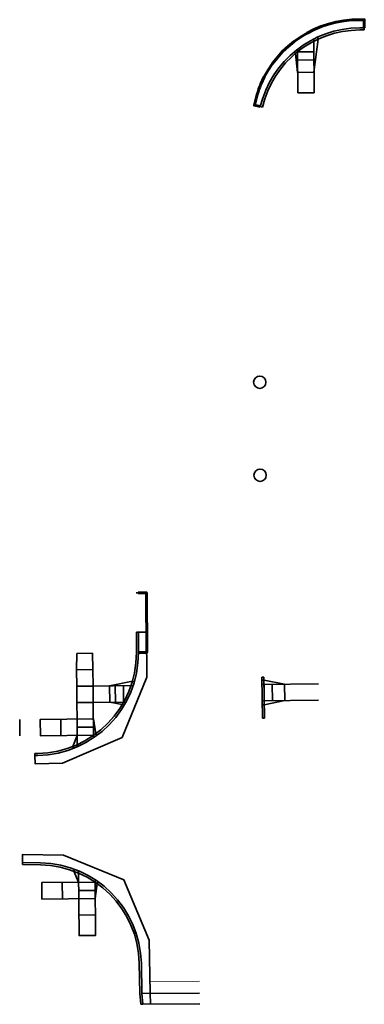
# Model space of a CAD drawing. Header units: feet. Extents: x 2273751 to 2273835, y 502459 to 502699.
import ezdxf

# ---------------------------------------------------------------- set-up
doc = ezdxf.new("R2010")
doc.units = ezdxf.units.FT
doc.header["$LTSCALE"] = 20
doc.header["$MEASUREMENT"] = 0
doc.linetypes.add('cl', pattern=[4.99999, 0.09375, -0.09375, 4.624991, -0.09375, 0.09375])
for name, color, linetype, lineweight in [('0_Xref', 7, 'Continuous', 15), ('GE_P_Alignment', 7, 'cl', 35), ('PV_P_EOP', 7, 'Continuous', 60)]:
    doc.layers.add(name, color=color, linetype=linetype, lineweight=lineweight)
for name, color, linetype, lineweight, true_color in [('PV_P_Curb', 7, 'Continuous', 35, 0x00ffa1), ('PV_P_Curb_Ramp', 7, 'Continuous', 35, 0x00ffa1), ('PV_P_Saw_Cut_Line', 7, 'Continuous', 35, 0x99cc33), ('PV_P_Walk', 7, 'Continuous', 35, 0xff9ebf)]:
    doc.layers.add(name, color=color, linetype=linetype, lineweight=lineweight, true_color=true_color)

msp = doc.modelspace()

# ---------------------------------------------------------------- linework, layer by layer
at = {"layer": '0_Xref', "elevation": 1155.43}
msp.add_lwpolyline([(2273783.07, 502465.02), (2273795.19, 502465.11)], dxfattribs=at)
at = {"layer": 'GE_P_Alignment', "linetype": 'ByBlock'}
for points in [[(2273751.3, 502528.87), (2273751.34, 502524.87)], [(2273756.3, 502528.91), (2273756.34, 502524.92)], [(2273781.37, 502459.5), (2273795.23, 502459.59)]]:
    msp.add_lwpolyline(points, dxfattribs=at)
at = {"layer": 'GE_P_Alignment', "linetype": 'ByBlock', "elevation": 1155.4}
msp.add_lwpolyline([(2273781.14, 502462.09), (2273795.21, 502462.2)], dxfattribs=at)
at = {"layer": 'GE_P_Alignment', "linetype": 'ByBlock'}
for centre in [(2273809.87, 502611.09, 1154.38), (2273809.96, 502588.42, 1154.38)]:
    msp.add_circle(centre, 1.5, dxfattribs=at)
at = {"layer": 'PV_P_Curb', "linetype": 'ByBlock'}
for points in [[(2273835.38, 502697.49), (2273834.25, 502697.49, 0.346218), (2273810.01, 502678.3, 0.346218)], [(2273835.38, 502696.99), (2273834.25, 502696.99, 0.346218), (2273810.5, 502678.18, 0.346218)], [(2273755, 502520.1), (2273755.71, 502520.11, 0.410038), (2273780.28, 502545.19), (2273780.26, 502550.19)], [(2273755, 502520.6), (2273755.7, 502520.61, 0.410038), (2273779.78, 502545.19), (2273779.81, 502550.19)], [(2273751.96, 502493.5), (2273756.4, 502493.42, -0.402837), (2273780.48, 502469.46), (2273780.64, 502462.07), (2273780.88, 502459.45)], [(2273751.96, 502493.5), (2273756.4, 502493.42, -0.402837), (2273780.48, 502469.46), (2273780.64, 502462.07), (2273780.88, 502459.45)], [(2273751.97, 502494), (2273756.41, 502493.92, -0.402837), (2273780.98, 502469.47), (2273781.14, 502462.09), (2273781.37, 502459.5)], [(2273751.97, 502494), (2273756.41, 502493.92, -0.402837), (2273780.98, 502469.47), (2273781.14, 502462.09), (2273781.37, 502459.5)]]:
    msp.add_lwpolyline(points, format="xyb", dxfattribs=at)
for points, elevation in [([(2273835.38, 502697.49), (2273835.36, 502696.99)], 1152.88), ([(2273780.23, 502559.78), (2273779.73, 502559.78)], 1154.53), ([(2273755, 502520.1), (2273755, 502520.6)], 1155.31), ([(2273755, 502520.1), (2273755, 502520.6)], 1155.31)]:
    msp.add_lwpolyline(points, dxfattribs=dict(at, elevation=elevation))
for points in [[(2273810.01, 502678.3), (2273810.5, 502678.18)], [(2273780.26, 502550.19), (2273779.81, 502550.19)], [(2273751.97, 502494), (2273751.96, 502493.5)], [(2273751.97, 502494), (2273751.96, 502493.5)], [(2273781.37, 502459.5), (2273780.88, 502459.45)], [(2273781.37, 502459.5), (2273780.88, 502459.45)]]:
    msp.add_lwpolyline(points, dxfattribs=at)
at = {"layer": 'PV_P_Curb_Ramp', "linetype": 'ByBlock'}
for points in [[(2273823.03, 502694.79), (2273823.13, 502681.67)], [(2273823.93, 502695.22), (2273824.14, 502694.77), (2273823.09, 502686.67)], [(2273819.05, 502692.28), (2273819.13, 502681.65)], [(2273818.27, 502691.65), (2273818.59, 502691.27), (2273819.09, 502686.64)], [(2273819.06, 502691.64), (2273823.06, 502691.67)], [(2273819.07, 502689.64), (2273823.07, 502689.67)], [(2273819.09, 502686.64), (2273823.09, 502686.67)], [(2273819.13, 502681.65), (2273823.13, 502681.67)], [(2273765.22, 502537), (2273769.22, 502537.04)], [(2273765.26, 502533), (2273765.22, 502537)], [(2273778.97, 502537.14), (2273769.22, 502537.04)], [(2273769.22, 502537.04), (2273769.26, 502533.04)], [(2273779.27, 502538.09), (2273778.79, 502538.23), (2273773.22, 502537.08)], [(2273773.22, 502537.08), (2273773.26, 502533.08)], [(2273774.64, 502533.09), (2273774.6, 502537.09)], [(2273776.64, 502533.11), (2273776.6, 502537.11)], [(2273810.41, 502538.44), (2273810.91, 502538.45), (2273815.92, 502537.5)], [(2273810.42, 502537.44), (2273824.17, 502537.58)], [(2273765.36, 502522.23), (2273765.3, 502529), (2273765.26, 502533), (2273769.26, 502533.04), (2273769.34, 502524.44)], [(2273769.26, 502533.04), (2273777.21, 502533.12)], [(2273776.72, 502532.25), (2273776.29, 502532.51), (2273773.26, 502533.08)], [(2273810.46, 502533.44), (2273824.2, 502533.58)], [(2273810.47, 502532.44), (2273810.97, 502532.45), (2273815.96, 502533.5)], [(2273769.3, 502529.04), (2273756.3, 502528.91), (2273756.34, 502524.92), (2273769.33, 502525.04)], [(2273761.3, 502528.96), (2273761.33, 502524.96)], [(2273769.31, 502527.04), (2273765.32, 502527)], [(2273769.72, 502485.23), (2273756.72, 502485.11), (2273756.68, 502489.11), (2273769.68, 502489.23)], [(2273769.7, 502487.23), (2273765.7, 502487.19)], [(2273769.76, 502481.23), (2273765.76, 502481.2)]]:
    msp.add_lwpolyline(points, dxfattribs=at)
for points, elevation in [([(2273810.4, 502539.21), (2273810.9, 502539.22)], 1154.83), ([(2273810.4, 502539.21), (2273810.5, 502529.21)], 1154.83), ([(2273810.9, 502539.22), (2273811, 502529.22)], 1154.83), ([(2273810.96, 502533.45), (2273810.92, 502537.45)], 1154.83), ([(2273812.96, 502533.47), (2273812.92, 502537.47)], 1154.83), ([(2273815.96, 502533.5), (2273815.92, 502537.5)], 1154.83), ([(2273770.16, 502525.02), (2273769.87, 502525.42), (2273769.3, 502529.04)], 1155.11), ([(2273810.5, 502529.21), (2273811, 502529.22)], 1154.83), ([(2273764.44, 502521.85), (2273764.26, 502522.31), (2273765.33, 502525)], 1155.11), ([(2273764.73, 502492.34), (2273764.55, 502491.88), (2273765.68, 502489.19)], 1155.11), ([(2273761.68, 502489.16), (2273761.72, 502485.16)], 1155.11), ([(2273770.5, 502489.27), (2273770.21, 502488.87), (2273769.72, 502485.23)], 1155.11)]:
    msp.add_lwpolyline(points, dxfattribs=dict(at, elevation=elevation))
at = {"layer": 'PV_P_Curb_Ramp', "ltscale": 0.25}
msp.add_lwpolyline([(2273769.68, 502489.84), (2273769.81, 502476.23), (2273765.81, 502476.2), (2273765.66, 502491.98)], dxfattribs=at)
at = {"layer": 'PV_P_EOP', "linetype": 'ByBlock'}
msp.add_lwpolyline([(2273835.38, 502697.49), (2273835.38, 502699.49), (2273834.25, 502699.49, 0.300378), (2273810.11, 502683.79, 0.027857), (2273808.55, 502678.65), (2273810.01, 502678.3)], format="xyb", dxfattribs=at)
msp.add_lwpolyline([(2273780.28, 502545.19), (2273782.28, 502545.19), (2273782.23, 502559.79), (2273780.23, 502559.78)], dxfattribs=at)
at = {"layer": 'PV_P_Saw_Cut_Line', "linetype": 'ByBlock', "elevation": 1155.31}
msp.add_lwpolyline([(2273755, 502520.1), (2273755.04, 502518.1), (2273761.76, 502518.22), (2273776.28, 502524.53), (2273782.29, 502539.18), (2273782.26, 502550.19), (2273780.26, 502550.19)], dxfattribs=at)
at = {"layer": 'PV_P_Saw_Cut_Line', "linetype": 'ByBlock'}
msp.add_lwpolyline([(2273781.37, 502459.5), (2273783.19, 502459.53), (2273783.14, 502462.14), (2273782.85, 502475.06), (2273776.72, 502489.76), (2273761.98, 502495.83), (2273752.01, 502496), (2273751.97, 502494)], dxfattribs=at)
msp.add_lwpolyline([(2273781.37, 502459.5), (2273783.19, 502459.53), (2273783.14, 502462.14), (2273782.85, 502475.06), (2273776.72, 502489.76), (2273761.98, 502495.83), (2273752.01, 502496), (2273751.97, 502494)], dxfattribs=at)
at = {"layer": 'PV_P_Walk', "linetype": 'ByBlock'}
for points in [[(2273765.22, 502537), (2273765.18, 502541), (2273765.24, 502545)], [(2273765.24, 502545), (2273769.06, 502545.04)], [(2273769.22, 502537.04), (2273769.18, 502541.04), (2273769.06, 502545.04)], [(2273765.18, 502541), (2273769.18, 502541.04)]]:
    msp.add_lwpolyline(points, dxfattribs=at)

doc.saveas('drawing.dxf')
